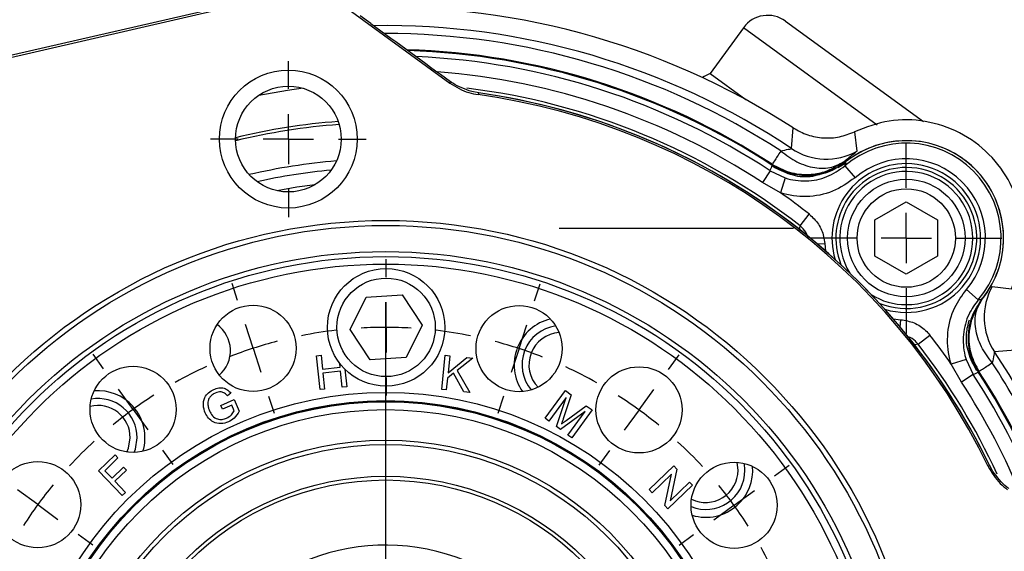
# Model space of a CAD drawing. Header units: inches. Extents: x 0.4 to 16.6, y 0.2 to 10.8.
# Tile 7 of 18: x 3.1 to 5.7, y 7.1 to 8.5. Entities that reach past the tile are written whole.
import ezdxf

# ---------------------------------------------------------------- set-up
doc = ezdxf.new("R2010")
doc.units = ezdxf.units.IN
doc.header["$MEASUREMENT"] = 0
doc.layers.add('SLD-0', color=7, linetype='Continuous', lineweight=25)
doc.styles.add('SLDTEXTSTYLE0', font='TXT', dxfattribs={"width": 0.75})
doc.dimstyles.new('SLDDIMSTYLE0', dxfattribs={"dimtxt": 0.145833, "dimasz": 0.13, "dimexe": 0, "dimexo": 0.0625, "dimgap": 0.036458, "dimtad": 0, "dimtih": 1, "dimtoh": 1, "dimdec": 1, "dimlfac": 1.5, "dimrnd": 1e-09, "dimzin": 12, "dimdsep": 46, "dimtxsty": 'SLDTEXTSTYLE0', "dimsah": 1, "dimcen": 0.09, "dimadec": 0, "dimazin": 3, "dimtfac": 1, "dimtdec": 1, "dimtofl": 0, "dimtmove": 0, "dimatfit": 3, "dimfxl": 0, "dimfrac": 2, "dimtolj": 1, "dimtzin": 12, "dimarcsym": 0})

# ---------------------------------------------------------------- blocks, each defined once
blk = doc.blocks.new('_D_4')
at = {"layer": 'SLD-0'}
for p, q in [((4.6551, 8.5283), (6.9781, 8.5283)), ((6.8531, 8.5283), (6.8531, 7.3746)), ((6.6915, 7.1133), (6.6471, 7.1133)), ((6.6471, 7.1133), (6.6471, 6.8816)), ((7.0147, 7.1133), (7.0591, 7.1133)), ((7.0591, 7.1133), (7.0591, 6.8816)), ((6.6471, 6.8816), (6.6915, 6.8816)), ((7.0591, 6.8816), (7.0147, 6.8816)), ((6.8531, 3.637), (6.8531, 6.852)), ((5.7726, 3.637), (6.9781, 3.637))]:
    blk.add_line(p, q, dxfattribs=at)
for points in [[(6.8531, 8.5283), (6.8331, 8.3983), (6.8731, 8.3983)], [(6.8531, 3.637), (6.8731, 3.767), (6.8331, 3.767)]]:
    blk.add_solid(points, dxfattribs=at)
at = {"layer": 'SLD-0', "char_height": 0.14583, "attachment_point": 1, "style": 'SLDTEXTSTYLE0'}
for s, insert in [('7.3', (6.7185, 7.3309)), ('186', (6.6915, 7.0696))]:
    blk.add_mtext(s, dxfattribs=dict(at, insert=insert))
blk = doc.blocks.new('SW_CENTERMARKSYMBOL_4')
at = {"layer": 'SLD-0', "color": 0}
for p, q in [((-0.9264, 0.6066), (-0.9264, 0.6545)), ((-1.3218, 0.5443), (-1.3365, 0.5899)), ((-0.5312, 0.5436), (-0.5163, 0.5891)), ((-0.9277, -0.5393), (-0.9277, 0.5399)), ((-0.9265, 0.4732), (-0.9265, 0.5399)), ((-1.2807, 0.4175), (-1.3012, 0.4809)), ((-0.9265, 0.4732), (-0.9266, 0.4066)), ((-0.5725, 0.4168), (-0.5518, 0.4802)), ((-1.6785, 0.363), (-1.7066, 0.4018)), ((-1.2807, 0.4175), (-1.2601, 0.3541)), ((-0.5725, 0.4168), (-0.5932, 0.3534)), ((-0.1748, 0.3615), (-0.1466, 0.4003)), ((-0.9267, 0.3399), (-0.9267, 0.292)), ((-1.6003, 0.2551), (-1.6394, 0.309)), ((-1.2396, 0.2907), (-1.2248, 0.2451)), ((-0.6138, 0.29), (-0.6287, 0.2445)), ((-0.2532, 0.2537), (-0.214, 0.3076)), ((-1.6003, 0.2551), (-1.5611, 0.2011)), ((-0.2532, 0.2537), (-0.2925, 0.1998)), ((-1.522, 0.1471), (-1.4939, 0.1083)), ((-0.3317, 0.1459), (-0.3599, 0.1072)), ((0.1079, 0.0783), (0.1467, 0.1064)), ((-1.854, 0.0018), (-1.9079, 0.041)), ((0, 0), (0.054, 0.0391)), ((-1.854, 0.0018), (-1.8001, -0.0374)), ((0, 0), (-0.054, -0.0391)), ((-1.7462, -0.0767), (-1.7075, -0.1049)), ((-0.1079, -0.0783), (-0.1467, -0.1064))]:
    blk.add_line(p, q, dxfattribs=at)
for start, end in [(89.944, 93.2776), (86.6105, 89.944), (96.6112, 101.2769), (78.6112, 83.2769), (104.6105, 107.944), (71.944, 75.2776), (107.944, 111.2776), (68.6105, 71.944), (114.6112, 119.2769), (60.6112, 65.2769), (122.6105, 125.944), (53.944, 57.2776), (125.944, 129.2776), (50.6105, 53.944), (132.6112, 137.2769), (42.6112, 47.2769), (140.6105, 143.944), (35.944, 39.2776), (143.944, 147.2776), (32.6105, 35.944), (24.6112, 29.2769)]:
    blk.add_arc((-0.9277, -0.6726), 1.1458, start, end, dxfattribs=at)
blk = doc.blocks.new('SW_CENTERMARKSYMBOL_8')
at = {"layer": 'SLD-0', "color": 0}
for p, q in [((0, 0.1333), (0, 0.2073)), ((0, 0), (0, 0.0667)), ((-0.1333, 0), (-0.2073, 0)), ((0, 0), (-0.0667, 0)), ((0, 0), (0, -0.0667)), ((0, 0), (0.0667, 0)), ((0.1333, 0), (0.2073, 0)), ((0, -0.1333), (0, -0.2073))]:
    blk.add_line(p, q, dxfattribs=at)
blk = doc.blocks.new('SW_CENTERMARKSYMBOL_10')
at = {"layer": 'SLD-0', "color": 0}
for p, q in [((0, 0.1333), (0, 0.2542)), ((0, 0), (0, 0.0667)), ((-0.1333, 0), (-0.2542, 0)), ((0, 0), (-0.0667, 0)), ((0, 0), (0, -0.0667)), ((0, 0), (0.0667, 0)), ((0.1333, 0), (0.2542, 0)), ((0, -0.1333), (0, -0.2542))]:
    blk.add_line(p, q, dxfattribs=at)

msp = doc.modelspace()

# ---------------------------------------------------------------- linework, layer by layer
at = {"color": 7, "linetype": 'Continuous', "lineweight": 25}
for p, q in [((2.5806, 8.2771), (3.8385, 8.5662)), ((3.6883, 8.5363), (2.578, 8.2811)), ((3.9739, 8.5385), (4.2649, 8.3266)), ((4.0544, 8.4855), (4.0264, 8.5059)), ((5.0467, 8.4742), (4.9579, 8.3521)), ((5.1585, 8.4918), (5.5258, 8.2246)), ((4.9579, 8.3521), (5.053, 8.2829)), ((4.3417, 8.3006), (4.3232, 8.3043)), ((4.3417, 8.3006), (4.34, 8.2963)), ((5.1745, 8.1527), (5.1791, 8.2077)), ((5.3424, 8.1977), (5.3488, 8.1463)), ((5.1245, 8.105), (5.1228, 8.111)), ((5.32, 8.1144), (5.2974, 8.1015)), ((5.3166, 8.1069), (5.3436, 8.0752)), ((5.1172, 8.094), (5.0968, 8.0628)), ((5.1172, 8.094), (5.1575, 8.0748)), ((5.1575, 8.0748), (5.1448, 8.0353)), ((5.1448, 8.0353), (5.0968, 8.0628)), ((5.3967, 7.963), (5.4801, 8.0111)), ((5.4801, 8.0111), (5.5634, 7.963)), ((5.1976, 7.9471), (5.2219, 7.9783)), ((5.3967, 7.8668), (5.3967, 7.963)), ((5.5634, 7.963), (5.5634, 7.8668)), ((5.4801, 7.8187), (5.3967, 7.8668)), ((5.5634, 7.8668), (5.4801, 7.8187)), ((5.7088, 7.7864), (5.7601, 7.7799)), ((4.0421, 7.7577), (4.1381, 7.7636)), ((4.1381, 7.7636), (4.1912, 7.6833)), ((5.6717, 7.751), (5.6401, 7.7781)), ((3.9991, 7.6716), (4.0421, 7.7577)), ((5.6825, 7.7548), (5.6589, 7.7098)), ((5.6481, 7.682), (5.6612, 7.7156)), ((4.1912, 7.6833), (4.1483, 7.5972)), ((4.0523, 7.5913), (3.9991, 7.6716)), ((5.5117, 7.6323), (5.543, 7.6566)), ((3.9102, 7.6021), (3.9221, 7.6034)), ((3.9196, 7.5119), (3.9102, 7.6021)), ((3.9221, 7.6034), (3.926, 7.5663)), ((4.2432, 7.5122), (4.2528, 7.6032)), ((4.2528, 7.6032), (4.2649, 7.6019)), ((4.2649, 7.6019), (4.2601, 7.5568)), ((5.7702, 7.6167), (5.7152, 7.612)), ((3.9729, 7.5712), (3.9719, 7.5814)), ((4.1483, 7.5972), (4.0523, 7.5913)), ((4.2601, 7.5568), (4.31, 7.5971)), ((4.3264, 7.5954), (4.2843, 7.5626)), ((4.31, 7.5971), (4.3264, 7.5954)), ((5.6394, 7.592), (5.5998, 7.5794)), ((5.6272, 7.5313), (5.5998, 7.5794)), ((5.6394, 7.592), (5.6585, 7.5517)), ((3.926, 7.5663), (3.9729, 7.5712)), ((3.974, 7.5606), (3.9271, 7.5557)), ((3.9271, 7.5557), (3.9315, 7.5131)), ((3.9785, 7.518), (3.974, 7.5606)), ((3.9855, 7.566), (3.9904, 7.5193)), ((4.275, 7.5554), (4.2586, 7.5425)), ((4.3025, 7.5059), (4.275, 7.5554)), ((4.2843, 7.5626), (4.3184, 7.5042)), ((5.6585, 7.5517), (5.6272, 7.5313)), ((4.2586, 7.5425), (4.2552, 7.5109)), ((3.6815, 7.5026), (3.6727, 7.4955)), ((3.9315, 7.5131), (3.9196, 7.5119)), ((3.9904, 7.5193), (3.9785, 7.518)), ((4.2552, 7.5109), (4.2432, 7.5122)), ((4.3184, 7.5042), (4.3025, 7.5059)), ((4.5183, 7.4356), (4.5724, 7.5098)), ((4.5881, 7.4984), (4.5668, 7.4342)), ((4.5724, 7.5098), (4.5881, 7.4984)), ((4.6682, 7.5135), (4.6704, 7.5172)), ((3.6551, 7.4698), (3.6905, 7.4856)), ((3.6841, 7.4709), (3.6595, 7.46)), ((3.691, 7.4553), (3.6841, 7.4709)), ((3.6905, 7.4856), (3.7043, 7.4546)), ((4.5745, 7.4908), (4.5288, 7.4279)), ((4.5485, 7.4136), (4.5745, 7.4908)), ((3.6595, 7.46), (3.6551, 7.4698)), ((4.625, 7.454), (4.5594, 7.4056)), ((4.5744, 7.43), (4.6282, 7.4692)), ((4.5792, 7.3912), (4.625, 7.454)), ((4.6438, 7.4579), (4.5897, 7.3836)), ((4.6282, 7.4692), (4.6438, 7.4579)), ((4.5288, 7.4279), (4.5183, 7.4356)), ((4.5594, 7.4056), (4.5485, 7.4136)), ((4.5897, 7.3836), (4.5792, 7.3912)), ((4.855, 7.3828), (4.8521, 7.3796)), ((3.3299, 7.2956), (3.374, 7.3381)), ((3.3814, 7.3304), (3.346, 7.2962)), ((3.374, 7.3381), (3.3814, 7.3304)), ((5.032, 7.2974), (5.0294, 7.3185)), ((5.0505, 7.2974), (5.0489, 7.3155)), ((3.2429, 7.2925), (3.2461, 7.2896)), ((3.3929, 7.2303), (3.3299, 7.2956)), ((3.346, 7.2962), (3.3655, 7.276)), ((3.3655, 7.276), (3.3962, 7.3056)), ((3.4036, 7.2979), (3.3729, 7.2683)), ((3.3962, 7.3056), (3.4036, 7.2979)), ((4.7957, 7.246), (4.8609, 7.3091)), ((4.8549, 7.2873), (4.8037, 7.2377)), ((4.8368, 7.2035), (4.8549, 7.2873)), ((4.8695, 7.3002), (4.8514, 7.2164)), ((4.8609, 7.3091), (4.8695, 7.3002)), ((5.7107, 7.2942), (5.7015, 7.3106)), ((3.3729, 7.2683), (3.4015, 7.2386)), ((4.8514, 7.2164), (4.9026, 7.266)), ((4.9026, 7.266), (4.9106, 7.2577)), ((3.4015, 7.2386), (3.3929, 7.2303)), ((4.8037, 7.2377), (4.7957, 7.246)), ((4.9106, 7.2577), (4.8454, 7.1946)), ((4.8454, 7.1946), (4.8368, 7.2035))]:
    msp.add_line(p, q, dxfattribs=at)
at = {"color": 8, "linetype": 'Continuous', "lineweight": 25}
for p, q in [((5.4025, 8.2154), (5.0467, 8.4742)), ((5.1956, 7.9346), (5.1976, 7.9471)), ((5.2431, 7.8993), (5.2629, 7.9006)), ((5.2629, 7.9006), (5.2652, 7.8804)), ((5.4452, 7.7001), (5.4653, 7.6978)), ((5.4639, 7.678), (5.4653, 7.6978)), ((5.5117, 7.6323), (5.4995, 7.6305))]:
    msp.add_line(p, q, dxfattribs=at)
at = {"color": 8, "linetype": 'Continuous', "lineweight": 25, "flags": 128}
for points in [[(3.8745, 8.313), (3.833, 8.3074), (3.7559, 8.2943)], [(3.9059, 8.0566), (3.8574, 8.0498), (3.8048, 8.0407)]]:
    msp.add_lwpolyline(points, dxfattribs=at)
at = {"color": 7, "linetype": 'Continuous', "lineweight": 25, "flags": 128}
for points in [[(4.2649, 8.3266), (4.2656, 8.3283), (4.2667, 8.331)], [(3.405, 7.3459), (3.4092, 7.356), (3.4138, 7.3838)], [(3.4247, 7.3447), (3.4277, 7.3531), (3.4323, 7.3838)], [(5.6979, 7.3077), (5.7011, 7.3103), (5.7015, 7.3106)]]:
    msp.add_lwpolyline(points, dxfattribs=at)
at = {"color": 7, "linetype": 'Continuous', "lineweight": 25}
for centre, radius in [((3.8349, 8.178), 0.1833), ((3.8349, 8.178), 0.1406), ((5.4801, 7.9149), 0.1563), ((5.4801, 7.9149), 0.131), ((4.0941, 6.5316), 1.43), ((4.0941, 6.5316), 1.4167), ((4.0941, 6.5316), 1.3473), ((4.0941, 6.5316), 1.334), ((4.0941, 6.5316), 1.314), ((4.0952, 7.6774), 0.1563), ((4.0952, 7.6774), 0.131), ((3.741, 7.6217), 0.1146), ((4.4492, 7.621), 0.1146), ((3.4215, 7.4593), 0.1146), ((4.7685, 7.458), 0.1146), ((4.0941, 6.5316), 0.9728), ((4.0941, 6.5316), 0.9511), ((4.0941, 6.5316), 0.9497), ((4.0941, 6.5316), 0.948), ((4.0941, 6.5316), 0.9272), ((4.0941, 6.5316), 0.8459), ((4.0941, 6.5316), 0.8343), ((3.1677, 7.206), 0.1146), ((5.0217, 7.2042), 0.1146), ((4.0941, 6.5316), 0.75), ((4.0941, 6.5316), 0.74)]:
    msp.add_circle(centre, radius, dxfattribs=at)
for centre, radius, start, end in [((4.0941, 6.5316), 1.9967, 57.0827, 92.7352), ((5.1114, 8.4271), 0.08, 53.9664, 143.9664), ((4.0941, 6.5316), 1.9482, 56.3186, 90.9246), ((4.0941, 6.5316), 1.8826, 56.8564, 88.187), ((4.9841, 8.2765), 0.08, 109.1347, 125.7605), ((4.0941, 6.5316), 1.7817, 25.823, 82.0651), ((4.0941, 6.5316), 1.7863, 53.944, 82.0318), ((4.0941, 6.5316), 1.7863, 25.8563, 82.0318), ((5.2669, 8.2915), 0.1667, 236.3445, 299.4476), ((5.4802, 7.915), 0.2522, 319.442, 130.4461), ((5.4802, 7.915), 0.2589, 359.944, 128.6787), ((5.4802, 7.915), 0.2589, 321.2094, 128.6787), ((5.4801, 7.9149), 0.1875, 89.944, 201.9), ((5.4802, 7.915), 0.2105, 319.442, 130.4461), ((5.4801, 7.9149), 0.1875, 247.9881, 89.944), ((4.0941, 6.5316), 1.8344, 52.0612, 55.0556), ((4.0941, 6.5316), 1.7863, 25.8563, 53.944), ((5.4802, 7.915), 0.2589, 321.2094, 359.944), ((5.854, 7.7044), 0.1667, 150.5524, 213.6555), ((3.5951, 7.6154), 0.0857, 310.8588, 54.0669), ((4.5611, 7.5779), 0.125, 103.2061, 214.682), ((4.5611, 7.5779), 0.1042, 97.9239, 219.9642), ((4.5611, 7.5779), 0.0857, 93.6668, 224.2213), ((4.0941, 6.5316), 1.8344, 34.8325, 37.8269), ((4.0941, 6.5316), 1.9482, 16.9635, 33.6814), ((4.0941, 6.5316), 1.8826, 19.6998, 33.0317), ((3.3282, 7.3839), 0.125, 41.944, 94.682), ((3.3282, 7.3839), 0.1042, 359.944, 99.9642), ((3.3282, 7.3839), 0.0857, 359.944, 104.2213), ((3.3282, 7.3839), 0.125, 343.2061, 41.944), ((4.9463, 7.2975), 0.1042, 247.9239, 359.944), ((4.9463, 7.2975), 0.0857, 243.6668, 359.944), ((4.9463, 7.2975), 0.125, 311.944, 4.682), ((4.9463, 7.2975), 0.125, 253.2061, 311.944), ((4.0941, 6.5316), 0.5667, 239.929, 228.0039)]:
    msp.add_arc(centre, radius, start, end, dxfattribs=at)
at = {"color": 8, "linetype": 'Continuous', "lineweight": 25}
for centre, radius, start, end in [((4.0941, 6.5316), 1.9271, 56.9214, 90.0835), ((4.0941, 6.5316), 1.8849, 56.9214, 88.2871), ((4.0941, 6.5316), 1.8676, 56.7807, 87.5046), ((4.0941, 6.5316), 1.8303, 56.7807, 85.7014), ((4.0941, 6.5316), 1.7948, 52.0612, 83.0837), ((4.0941, 6.5316), 1.6979, 94.2722, 103.6159), ((4.0941, 6.5316), 1.6898, 94.2064, 103.6817), ((4.0941, 6.5316), 1.5938, 94.7145, 103.1736), ((5.4801, 7.9149), 0.1979, 89.944, 196.7229), ((5.4801, 7.9149), 0.1979, 253.1652, 89.944), ((4.0941, 6.5316), 1.5706, 95.3064, 102.5816), ((5.4801, 7.9149), 0.1771, 269.944, 211.7309), ((5.4801, 7.9149), 0.1771, 238.1572, 269.944), ((4.0941, 6.5316), 1.7948, 24.902, 37.8269), ((4.0941, 6.5316), 1.9271, 17.8046, 33.0786), ((4.0941, 6.5316), 1.8676, 20.3834, 33.1074), ((4.0941, 6.5316), 1.8826, 19.7011, 33.0317), ((4.0941, 6.5316), 1.8849, 19.601, 33.0786), ((4.0941, 6.5316), 1.8303, 22.1867, 33.1074)]:
    msp.add_arc(centre, radius, start, end, dxfattribs=at)
at = {"color": 7, "linetype": 'Continuous', "lineweight": 25}
msp.add_ellipse((4.0222, 8.5107), major_axis=(1.8701, -1.3615), ratio=0.000604, start_param=4.730053, end_param=4.843929, dxfattribs=at)
for points, knots in [([(4.2649, 8.3266), (4.2811, 8.3169), (4.3047, 8.3026), (4.3316, 8.2978), (4.34, 8.2963)], [0, 0, 0, 0, 0.686569, 1, 1, 1, 1]), ([(4.3232, 8.3043), (4.3056, 8.3105), (4.2857, 8.3175), (4.2686, 8.3296), (4.2667, 8.331)], [0, 0, 0, 0, 0.886864, 1, 1, 1, 1]), ([(5.1791, 8.2077), (5.1916, 8.2009), (5.2167, 8.1872), (5.2593, 8.1797), (5.3025, 8.1819), (5.3291, 8.1924), (5.3424, 8.1977)], [0, 0, 0, 0, 0.249549, 0.499894, 0.750225, 1, 1, 1, 1]), ([(5.1458, 8.1463), (5.1531, 8.1481), (5.1641, 8.1507), (5.1733, 8.152), (5.1741, 8.1525), (5.1745, 8.1527)], [0, 0, 0, 0, 0.498523, 0.750294, 1, 1, 1, 1]), ([(5.1458, 8.1463), (5.1598, 8.1359), (5.1886, 8.1145), (5.2366, 8.0998), (5.2824, 8.1001), (5.3059, 8.1135), (5.3173, 8.1201)], [0, 0, 0, 0, 0.243136, 0.5, 0.756864, 1, 1, 1, 1]), ([(5.3488, 8.1463), (5.3475, 8.1449), (5.3449, 8.1422), (5.3265, 8.1274), (5.3173, 8.1201)], [0, 0, 0, 0, 0.500038, 1, 1, 1, 1]), ([(5.1172, 8.094), (5.1181, 8.0961), (5.1201, 8.1008), (5.1222, 8.1054), (5.1234, 8.1079)], [0, 0, 0, 0, 0.450353, 1, 1, 1, 1]), ([(5.1228, 8.111), (5.1378, 8.103), (5.1685, 8.0867), (5.2177, 8.0821), (5.27, 8.0902), (5.2995, 8.1088), (5.3173, 8.1201)], [0, 0, 0, 0, 0.243881, 0.500124, 0.699654, 1, 1, 1, 1]), ([(5.2396, 8.0828), (5.2365, 8.0824), (5.2149, 8.0795), (5.1733, 8.0819), (5.14, 8.0993), (5.1234, 8.1079)], [0, 0, 0, 0, 0.07803, 0.53902, 1, 1, 1, 1]), ([(5.2494, 8.0833), (5.2409, 8.0812), (5.2156, 8.0747), (5.1708, 8.0808), (5.14, 8.0969), (5.1245, 8.105)], [0, 0, 0, 0, 0.199676, 0.598921, 1, 1, 1, 1]), ([(5.1575, 8.0748), (5.1576, 8.0748), (5.1756, 8.069), (5.2134, 8.0639), (5.2701, 8.0745), (5.3011, 8.0961), (5.3166, 8.1069)], [0, 0, 0, 0, 0.0032673, 0.3349165, 0.6673831, 1, 1, 1, 1]), ([(5.3187, 8.1168), (5.3028, 8.1062), (5.2806, 8.0913), (5.2549, 8.0851), (5.2475, 8.0834)], [0, 0, 0, 0, 0.71275, 1, 1, 1, 1]), ([(5.3184, 8.1171), (5.3026, 8.1066), (5.281, 8.0921), (5.2561, 8.0859), (5.2493, 8.0842)], [0, 0, 0, 0, 0.729749, 1, 1, 1, 1]), ([(5.3184, 8.1171), (5.318, 8.1152), (5.3174, 8.1118), (5.3168, 8.1083), (5.3166, 8.1069)], [0, 0, 0, 0, 0.5767267, 1, 1, 1, 1]), ([(5.3436, 8.0752), (5.3242, 8.0617), (5.2855, 8.0348), (5.2147, 8.0216), (5.1674, 8.028), (5.145, 8.0352), (5.1448, 8.0353)], [0, 0, 0, 0, 0.332453, 0.664935, 0.996731, 1, 1, 1, 1]), ([(5.2493, 8.0842), (5.2492, 8.0842), (5.2459, 8.0836), (5.2427, 8.0832), (5.2396, 8.0828)], [0, 0, 0, 0, 0.0200913, 1, 1, 1, 1]), ([(5.2219, 7.9783), (5.2306, 7.97), (5.248, 7.9534), (5.26, 7.9247), (5.2621, 7.9067), (5.2629, 7.9006)], [0, 0, 0, 0, 0.3970228, 0.7938935, 1, 1, 1, 1]), ([(5.5998, 7.5794), (5.5984, 7.5839), (5.5905, 7.6108), (5.5872, 7.6629), (5.6038, 7.7281), (5.6288, 7.7626), (5.6401, 7.7781)], [0, 0, 0, 0, 0.067291, 0.398, 0.728909, 1, 1, 1, 1]), ([(5.6717, 7.751), (5.6627, 7.7386), (5.6427, 7.711), (5.6294, 7.6589), (5.6319, 7.6171), (5.6383, 7.5956), (5.6394, 7.592)], [0, 0, 0, 0, 0.271237, 0.602164, 0.932744, 1, 1, 1, 1]), ([(5.6489, 7.6838), (5.6506, 7.6906), (5.6569, 7.7155), (5.6714, 7.7371), (5.682, 7.7528)], [0, 0, 0, 0, 0.270251, 1, 1, 1, 1]), ([(5.7088, 7.5834), (5.6984, 7.5974), (5.6769, 7.6261), (5.6623, 7.6742), (5.6625, 7.72), (5.676, 7.7434), (5.6825, 7.7548)], [0, 0, 0, 0, 0.243136, 0.5, 0.756864, 1, 1, 1, 1]), ([(5.6717, 7.751), (5.6732, 7.7513), (5.6766, 7.7518), (5.68, 7.7524), (5.682, 7.7528)], [0, 0, 0, 0, 0.423273, 1, 1, 1, 1]), ([(5.4653, 7.6978), (5.4774, 7.6957), (5.5015, 7.6917), (5.5275, 7.6746), (5.5392, 7.661), (5.543, 7.6566)], [0, 0, 0, 0, 0.403564, 0.807281, 1, 1, 1, 1]), ([(5.6675, 7.562), (5.6594, 7.5774), (5.6432, 7.6082), (5.6372, 7.6566), (5.6448, 7.6855), (5.6479, 7.6975)], [0, 0, 0, 0, 0.368456, 0.737007, 1, 1, 1, 1]), ([(5.6526, 7.6936), (5.6501, 7.6821), (5.6438, 7.6534), (5.6494, 7.606), (5.6655, 7.5753), (5.6734, 7.5603)], [0, 0, 0, 0, 0.252854, 0.63566, 1, 1, 1, 1]), ([(5.6475, 7.6741), (5.6475, 7.6743), (5.6478, 7.6773), (5.6483, 7.6806), (5.6489, 7.6838), (5.6489, 7.6838)], [0, 0, 0, 0, 0.066377, 0.979914, 1, 1, 1, 1]), ([(5.6724, 7.5578), (5.6637, 7.5745), (5.6465, 7.6078), (5.6441, 7.6495), (5.6471, 7.671), (5.6475, 7.6741)], [0, 0, 0, 0, 0.46098, 0.92197, 1, 1, 1, 1]), ([(5.7152, 7.612), (5.7149, 7.6116), (5.7144, 7.6108), (5.7131, 7.6016), (5.7105, 7.5907), (5.7088, 7.5834)], [0, 0, 0, 0, 0.251921, 0.502064, 1, 1, 1, 1]), ([(5.6724, 7.5578), (5.6698, 7.5567), (5.6652, 7.5546), (5.6606, 7.5526), (5.6585, 7.5517)], [0, 0, 0, 0, 0.549647, 1, 1, 1, 1]), ([(3.6137, 7.45), (3.6115, 7.4567), (3.6071, 7.4699), (3.6102, 7.49), (3.6217, 7.5045), (3.6314, 7.5097), (3.6362, 7.5123)], [0, 0, 0, 0, 0.280369, 0.559323, 0.779303, 1, 1, 1, 1]), ([(3.6405, 7.5028), (3.6374, 7.5012), (3.6311, 7.498), (3.6245, 7.4906), (3.621, 7.4822), (3.6207, 7.4767), (3.6205, 7.474)], [0, 0, 0, 0, 0.2802802, 0.5599647, 0.7798303, 1, 1, 1, 1]), ([(3.6362, 7.5123), (3.6407, 7.5139), (3.6495, 7.5171), (3.6631, 7.5168), (3.6742, 7.511), (3.679, 7.5054), (3.6815, 7.5026)], [0, 0, 0, 0, 0.280399, 0.559902, 0.779506, 1, 1, 1, 1]), ([(3.6727, 7.4955), (3.6704, 7.498), (3.6659, 7.503), (3.654, 7.5072), (3.6456, 7.5045), (3.6405, 7.5028)], [0, 0, 0, 0, 0.281561, 0.560923, 1, 1, 1, 1]), ([(3.6205, 7.474), (3.6209, 7.4705), (3.6214, 7.4642), (3.6238, 7.4583), (3.6248, 7.4558)], [0, 0, 0, 0, 0.559757, 1, 1, 1, 1]), ([(3.6755, 7.4261), (3.6688, 7.4239), (3.6555, 7.4195), (3.6356, 7.4238), (3.6215, 7.4355), (3.6163, 7.4452), (3.6137, 7.45)], [0, 0, 0, 0, 0.280166, 0.558994, 0.779269, 1, 1, 1, 1]), ([(3.6248, 7.4558), (3.6272, 7.4511), (3.632, 7.4417), (3.6447, 7.4329), (3.6586, 7.4319), (3.6665, 7.4345), (3.6704, 7.4359)], [0, 0, 0, 0, 0.280794, 0.559332, 0.779373, 1, 1, 1, 1]), ([(3.6704, 7.4359), (3.6751, 7.4386), (3.6835, 7.4435), (3.6887, 7.4517), (3.691, 7.4553)], [0, 0, 0, 0, 0.559503, 1, 1, 1, 1]), ([(3.7043, 7.4546), (3.7002, 7.4479), (3.693, 7.4359), (3.6808, 7.4291), (3.6755, 7.4261)], [0, 0, 0, 0, 0.559911, 1, 1, 1, 1]), ([(4.5668, 7.4342), (4.566, 7.4317), (4.5645, 7.4272), (4.5629, 7.4228), (4.5622, 7.4208)], [0, 0, 0, 0, 0.560002, 1, 1, 1, 1]), ([(4.5622, 7.4208), (4.5645, 7.4225), (4.5685, 7.4256), (4.5726, 7.4286), (4.5744, 7.43)], [0, 0, 0, 0, 0.559997, 1, 1, 1, 1]), ([(5.6979, 7.3077), (5.7076, 7.2915), (5.7216, 7.2678), (5.7431, 7.2509), (5.7498, 7.2456)], [0, 0, 0, 0, 0.686569, 1, 1, 1, 1]), ([(5.7534, 7.2486), (5.7515, 7.25), (5.7347, 7.2625), (5.722, 7.2793), (5.7107, 7.2942)], [0, 0, 0, 0, 0.113136, 1, 1, 1, 1])]:
    msp.add_open_spline(points, degree=3, knots=knots, dxfattribs=at)
for points in [[(5.7601, 7.7799), (5.7716, 7.8102), (5.7945, 7.8707), (5.7918, 7.9693), (5.7612, 8.0619), (5.7034, 8.141), (5.6244, 8.1988), (5.5317, 8.2293), (5.4331, 8.232), (5.3726, 8.2091), (5.3424, 8.1977)], [(5.1458, 8.1463), (5.1393, 8.1364), (5.1264, 8.1165), (5.124, 8.1128), (5.1228, 8.111)], [(5.6734, 7.5603), (5.6753, 7.5615), (5.6789, 7.5639), (5.6988, 7.5769), (5.7088, 7.5834)]]:
    msp.add_open_spline(points, degree=3, dxfattribs=at)
at = {"color": 8, "linetype": 'Continuous', "lineweight": 25}
for points, knots in [([(5.2188, 7.9156), (5.2171, 7.9207), (5.2129, 7.933), (5.2032, 7.942), (5.1976, 7.9471)], [0, 0, 0, 0, 0.417696, 1, 1, 1, 1]), ([(5.5117, 7.6323), (5.5093, 7.635), (5.5019, 7.6434), (5.492, 7.6511), (5.4842, 7.6528), (5.4838, 7.6529)], [0, 0, 0, 0, 0.310703, 0.964738, 1, 1, 1, 1])]:
    msp.add_open_spline(points, degree=3, knots=knots, dxfattribs=at)
at = {"layer": 'SLD-0'}
msp.add_line((4.5562, 7.9411), (5.18, 7.9411), dxfattribs=at)

# ---------------------------------------------------------------- block references
at = {"layer": 'SLD-0', "color": 7}
for name, p in [('SW_CENTERMARKSYMBOL_8', (3.8349, 8.178)), ('SW_CENTERMARKSYMBOL_10', (5.4801, 7.9149)), ('SW_CENTERMARKSYMBOL_4', (5.0217, 7.2042))]:
    msp.add_blockref(name, p, dxfattribs=at)

# ---------------------------------------------------------------- dimensions: what is measured, and where the dimension line sits
at = {"layer": 'SLD-0'}
dim = msp.add_linear_dim(base=(6.8531, 3.637), p1=(4.6051, 8.5283), p2=(5.7226, 3.637), angle=90, dimstyle='SLDDIMSTYLE0', dxfattribs=at)
dim.commit()
dim.dimension.update_dxf_attribs({"geometry": '_D_4', "text_midpoint": (6.8531, 7.1133), "dimtype": 160})

doc.saveas('drawing.dxf')
